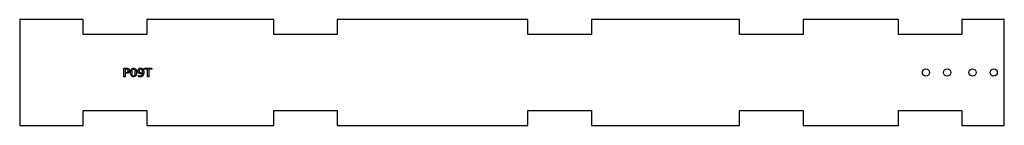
# Model space of a CAD drawing. Header units: millimetres. Extents: x 0 to 465, y 0 to 50.
import ezdxf

# ---------------------------------------------------------------- set-up
doc = ezdxf.new("R2010")
doc.units = ezdxf.units.MM
doc.layers.add('CUT', color=1, linetype='Continuous')
doc.layers.add('LABELS', color=3, linetype='Continuous')

msp = doc.modelspace()

# ---------------------------------------------------------------- linework, layer by layer
at = {"layer": 'CUT'}
msp.add_lwpolyline([(0, 0), (30, 0), (30, 7), (60, 7), (60, 0), (120, 0), (120, 7), (150, 7), (150, 0), (240, 0), (240, 7), (270, 7), (270, 0), (340, 0), (340, 7), (370, 7), (370, 0), (415, 0), (415, 7), (445, 7), (445, 0), (465, 0), (465, 50), (445, 50), (445, 43), (415, 43), (415, 50), (370, 50), (370, 43), (340, 43), (340, 50), (270, 50), (270, 43), (240, 43), (240, 50), (150, 50), (150, 43), (120, 43), (120, 50), (60, 50), (60, 43), (30, 43), (30, 50), (0, 50)], close=True, dxfattribs=at)
for centre in [(428, 25), (438, 25), (450, 25), (460, 25)]:
    msp.add_circle(centre, 1.7, dxfattribs=at)
at = {"layer": 'LABELS'}
for points in [[(49.24, 27), (50.46, 27), (50.78, 26.98), (51.05, 26.92), (51.29, 26.83), (51.48, 26.7), (51.63, 26.53), (51.74, 26.32), (51.8, 26.08), (51.82, 25.81), (51.8, 25.53), (51.74, 25.29), (51.63, 25.08), (51.48, 24.91), (51.29, 24.78), (51.05, 24.68), (50.78, 24.63), (50.46, 24.61), (49.78, 24.61), (49.78, 23), (49.24, 23), (49.24, 27)], [(49.78, 26.56), (49.78, 25.05), (50.46, 25.05), (50.64, 25.06), (50.8, 25.1), (50.93, 25.16), (51.05, 25.25), (51.14, 25.36), (51.2, 25.48), (51.24, 25.63), (51.25, 25.81), (51.24, 25.97), (51.2, 26.12), (51.14, 26.25), (51.05, 26.36), (50.93, 26.45), (50.8, 26.51), (50.64, 26.54), (50.46, 26.56), (49.78, 26.56)], [(53.75, 27.07), (54.07, 27.04), (54.35, 26.94), (54.58, 26.77), (54.78, 26.54), (54.94, 26.24), (55.05, 25.89), (55.11, 25.47), (55.14, 25), (55.11, 24.52), (55.05, 24.11), (54.94, 23.75), (54.78, 23.45), (54.58, 23.22), (54.35, 23.06), (54.07, 22.96), (53.75, 22.92), (53.44, 22.96), (53.16, 23.06), (52.92, 23.22), (52.73, 23.45), (52.57, 23.75), (52.46, 24.11), (52.39, 24.52), (52.37, 25), (52.39, 25.47), (52.46, 25.89), (52.57, 26.24), (52.73, 26.54), (52.92, 26.77), (53.16, 26.94), (53.44, 27.04), (53.75, 27.07)], [(53.75, 26.64), (53.56, 26.62), (53.39, 26.54), (53.24, 26.41), (53.13, 26.23), (53.03, 26), (52.97, 25.72), (52.93, 25.38), (52.92, 25), (52.93, 24.61), (52.97, 24.28), (53.03, 23.99), (53.13, 23.76), (53.24, 23.58), (53.39, 23.45), (53.56, 23.38), (53.75, 23.35), (53.95, 23.38), (54.12, 23.45), (54.27, 23.58), (54.39, 23.76), (54.48, 23.99), (54.54, 24.28), (54.58, 24.61), (54.6, 25), (54.58, 25.38), (54.54, 25.72), (54.48, 26), (54.39, 26.23), (54.27, 26.41), (54.12, 26.54), (53.95, 26.62), (53.75, 26.64)], [(56.1, 23.08), (56.1, 23.58), (56.21, 23.53), (56.31, 23.49), (56.41, 23.46), (56.52, 23.43), (56.62, 23.41), (56.72, 23.39), (56.83, 23.38), (56.93, 23.38), (57.18, 23.4), (57.4, 23.47), (57.59, 23.58), (57.75, 23.74), (57.87, 23.94), (57.97, 24.19), (58.03, 24.49), (58.07, 24.83), (57.99, 24.72), (57.89, 24.63), (57.79, 24.55), (57.67, 24.48), (57.55, 24.42), (57.42, 24.39), (57.29, 24.36), (57.15, 24.36), (56.86, 24.38), (56.61, 24.45), (56.39, 24.56), (56.2, 24.72), (56.04, 24.92), (55.93, 25.15), (55.87, 25.41), (55.85, 25.71), (55.87, 26), (55.94, 26.27), (56.05, 26.5), (56.21, 26.7), (56.41, 26.86), (56.64, 26.98), (56.89, 27.05), (57.18, 27.07), (57.51, 27.04), (57.79, 26.94), (58.04, 26.77), (58.24, 26.54), (58.4, 26.24), (58.52, 25.89), (58.58, 25.47), (58.61, 25), (58.58, 24.55), (58.49, 24.15), (58.35, 23.79), (58.16, 23.49), (57.91, 23.24), (57.63, 23.06), (57.31, 22.96), (56.95, 22.92), (56.85, 22.92), (56.75, 22.93), (56.64, 22.94), (56.54, 22.96), (56.43, 22.99), (56.33, 23.01), (56.22, 23.05), (56.1, 23.08)], [(57.18, 24.78), (57.35, 24.79), (57.51, 24.84), (57.64, 24.92), (57.76, 25.03), (57.85, 25.16), (57.92, 25.32), (57.96, 25.51), (57.97, 25.71), (57.96, 25.92), (57.92, 26.1), (57.85, 26.26), (57.76, 26.39), (57.64, 26.5), (57.51, 26.58), (57.35, 26.63), (57.18, 26.64), (57.01, 26.63), (56.85, 26.58), (56.72, 26.5), (56.6, 26.39), (56.51, 26.26), (56.44, 26.1), (56.4, 25.92), (56.39, 25.71), (56.4, 25.51), (56.44, 25.32), (56.51, 25.16), (56.6, 25.03), (56.72, 24.92), (56.85, 24.84), (57.01, 24.79), (57.18, 24.78)], [(58.98, 27), (62.36, 27), (62.36, 26.54), (60.94, 26.54), (60.94, 23), (60.4, 23), (60.4, 26.54), (58.98, 26.54), (58.98, 27)]]:
    msp.add_lwpolyline(points, close=True, dxfattribs=at)

doc.saveas('drawing.dxf')
